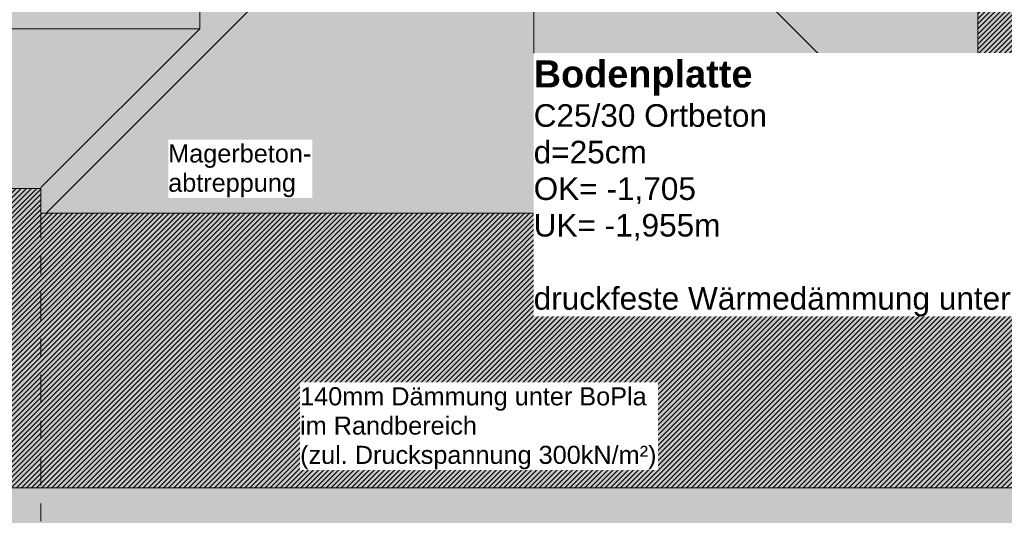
# Model space of a CAD drawing. Header units: metres. Extents: x -273 to 6, y -183 to 13.
# Tile 88 of 256: x -152.74 to -147.25, y -5.7 to -2.94. Entities that reach past the tile are written whole.
import ezdxf

# ---------------------------------------------------------------- set-up
doc = ezdxf.new("R2010")
doc.units = ezdxf.units.M
doc.header["$LTSCALE"] = 0.05
doc.header["$PDMODE"] = 1
doc.header["$PDSIZE"] = -2
doc.linetypes.add('Linienart-53', pattern=[5.291531, 3.175, -1.058062, 0.352704, -0.705764])
doc.layers.add('00 -Bauelemente -Beton unbewehrt', color=7, linetype='Continuous', lineweight=9, true_color=0xf7e06e)
doc.layers.add('70 -72 Beschriftung- 1 Beschriftung allgemein', color=7, linetype='Continuous', lineweight=9, true_color=0xff6633)
for name, color, linetype, lineweight in [('30 -35 Decken- 2 Beläge- Dämmung', 7, 'Continuous', 9), ('70 -71 Achsen- 1 Gebäudeachsen', 7, 'Linienart-53', 18), ('Keine', 7, 'Continuous', 9)]:
    doc.layers.add(name, color=color, linetype=linetype, lineweight=lineweight)
doc.styles.add('Arial', font='arial.ttf')
doc.styles.add('Arial (bold)', font='arialbd.ttf')

# ---------------------------------------------------------------- blocks, each defined once
blk = doc.blocks.new('_Achsen (3D)')
at = {"layer": '70 -71 Achsen- 1 Gebäudeachsen', "transparency": 33554687}
blk.add_line((-152.621, 3.8), (-152.621, -46.172), dxfattribs=at)
blk = doc.blocks.new('_FU_2D LP5 (2D)')
at = {"layer": '30 -35 Decken- 2 Beläge- Dämmung', "linetype": 'Continuous', "lineweight": 18, "true_color": 0xd9d9d9}
h = blk.add_hatch(dxfattribs=at)
h.set_pattern_fill('Schraffur grau', color=254, style=0, pattern_type=2)
h.set_pattern_definition([(45, (-131.188402, -6.746944), (0.014142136, -0.014142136), [])])
h.paths.add_polyline_path([(-149.17086327, -2.24704198), (-150.87086327, -2.24704198), (-150.87086327, -0.54704198), (-151.02099996, -0.54704198), (-151.02099996, -2.89011624), (-154.22099996, -2.89011624), (-154.22099996, -0.54704198), (-159.62099996, -0.54704198), (-159.62099996, -5.54704198), (-119.72099996, -5.54704198), (-119.72099996, -10.21204198), (-100.02099996, -10.21204198), (-100.02099996, -7.44704198), (-101.74599996, -7.44704198), (-101.74599996, -5.21204198), (-114.72099996, -5.21204198), (-114.72099996, -2.89009828), (-116.22099996, -2.89009828), (-116.22099996, -0.54704198), (-120.62099996, -0.54704198), (-120.62099996, -2.89010187), (-123.82099996, -2.89010187), (-123.82099996, -0.54704198), (-128.22099996, -0.54704198), (-128.22099996, -2.89010187), (-131.42099996, -2.89010187), (-131.42099996, -0.54704198), (-135.82099996, -0.54704198), (-135.82099996, -2.89010187), (-139.02099996, -2.89010187), (-139.02099996, -0.54704198), (-143.42099996, -0.54704198), (-143.42099996, -2.89011265), (-146.62099996, -2.89011265), (-146.62099996, -0.54704198), (-149.17086327, -0.54704198)])
h.paths.add_polyline_path([(-105.92099996, -8.27204198), (-108.12099996, -8.27204198), (-108.12099996, -6.07204198), (-105.92099996, -6.07204198)])
h.paths.add_polyline_path([(-113.52099996, -8.27204198), (-115.72099996, -8.27204198), (-115.72099996, -6.07204198), (-113.52099996, -6.07204198)])
at = {"layer": '30 -35 Decken- 2 Beläge- Dämmung', "flags": 128}
blk.add_lwpolyline([(-131.42099996, -0.54704198), (-135.82099996, -0.54704198), (-135.82099996, -2.89010187), (-139.02099996, -2.89010187), (-139.02099996, -0.54704198), (-143.42099996, -0.54704198), (-143.42099996, -2.89011265), (-146.62099996, -2.89011265), (-146.62099996, -0.54704198), (-149.17086327, -0.54704198), (-149.17086327, -2.24704198), (-150.87086327, -2.24704198), (-150.87086327, -0.54704198), (-151.02099996, -0.54704198), (-151.02099996, -2.89011624), (-154.22099996, -2.89011624), (-154.22099996, -0.54704198), (-159.62099996, -0.54704198), (-159.62099996, -5.54704198), (-119.72099996, -5.54704198)], dxfattribs=at)
at = {"color": 255}
blk.add_wipeout([(-155.21099996, 0.14995802), (-155.21099996, -3.88011624), (-152.62099996, -3.88011624), (-152.62099996, -4.01704198), (-147.40086327, -4.01704198), (-147.40086327, -0.54704198), (-148.04086327, -0.54704198), (-148.04086327, -0.24704198), (-151.02099996, -0.24704198), (-151.02099996, 0.14995802)], dxfattribs=at).dxf.layer = '00 -Bauelemente -Beton unbewehrt'
at = {"layer": '00 -Bauelemente -Beton unbewehrt', "linetype": 'Continuous', "lineweight": 9}
h = blk.add_hatch(dxfattribs=at)
h.set_pattern_fill('Unbew_ Beton1 1mm SRF', style=0, pattern_type=2)
h.set_pattern_definition([(45, (0, 0), (0.088388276, 0.017677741), [0.075, -0.05])])
h.paths.add_polyline_path([(-155.21099996, 0.14995802), (-155.21099996, -3.88011624), (-152.62099996, -3.88011624), (-152.62099996, -4.01704198), (-147.40086327, -4.01704198), (-147.40086327, -0.54704198), (-148.04086327, -0.54704198), (-148.04086327, -0.24704198), (-151.02099996, -0.24704198), (-151.02099996, 0.14995802)])
at = {"layer": 'Keine', "linetype": 'Continuous', "lineweight": 0, "transparency": 33554511}
h = blk.add_hatch(color=43, dxfattribs=at)
h.paths.add_polyline_path([(-131.42099996, -0.54704198), (-135.82099996, -0.54704198), (-135.82099996, -2.89010187), (-139.02099996, -2.89010187), (-139.02099996, -0.54704198), (-143.42099996, -0.54704198), (-143.42099996, -2.89011265), (-146.62099996, -2.89011265), (-146.62099996, -0.54704198), (-149.17086327, -0.54704198), (-149.17086327, -2.24704198), (-151.02099996, -2.24704198), (-151.02099996, -2.89011624), (-154.22099996, -2.89011624), (-154.22099996, -0.54704198), (-159.62099996, -0.54704198), (-159.62099996, -9.29704198), (-161.89599996, -9.29704198), (-161.89599996, -8.97204198), (-164.29599996, -8.97204198), (-164.29599996, -8.89704198), (-167.04599996, -8.89704198), (-167.04599996, -9.47204198), (-168.59599996, -9.47204198), (-168.59599996, -8.79704198), (-174.32099996, -8.79704198), (-174.32099996, -9.79704198), (-175.32099996, -9.79704198), (-175.32099996, -11.09704198), (-160.82099996, -11.09704198), (-160.82099996, -10.94704198), (-100.02099996, -10.94704198), (-100.02099996, -7.44704198), (-101.74599996, -7.44704198), (-101.74599996, -5.21204198), (-114.72099996, -5.21204198), (-114.72099996, -2.89009828), (-116.22099996, -2.89009828), (-116.22099996, -0.54704198), (-120.62099996, -0.54704198), (-120.62099996, -2.89010187), (-123.82099996, -2.89010187), (-123.82099996, -0.54704198), (-128.22099996, -0.54704198), (-128.22099996, -2.89010187), (-131.42099996, -2.89010187)])
h.paths.add_polyline_path([(-153.72099996, -6.07204198), (-151.52099996, -6.07204198), (-151.52099996, -8.27204198), (-153.72099996, -8.27204198)])
h.paths.add_polyline_path([(-143.92099996, -8.27204198), (-146.12099996, -8.27204198), (-146.12099996, -6.07204198), (-143.92099996, -6.07204198)])
h.paths.add_polyline_path([(-128.72099996, -8.27204198), (-130.92099996, -8.27204198), (-130.92099996, -6.07204198), (-128.72099996, -6.07204198)])
h.paths.add_polyline_path([(-113.52099996, -8.27204198), (-115.72099996, -8.27204198), (-115.72099996, -6.07204198), (-113.52099996, -6.07204198)])
h.paths.add_polyline_path([(-108.12099996, -6.07204198), (-105.92099996, -6.07204198), (-105.92099996, -8.27204198), (-108.12099996, -8.27204198)])
h.paths.add_polyline_path([(-123.32099996, -6.07204198), (-121.12099996, -6.07204198), (-121.12099996, -8.27204198), (-123.32099996, -8.27204198)])
h.paths.add_polyline_path([(-138.52099996, -6.07204198), (-136.32099996, -6.07204198), (-136.32099996, -8.27204198), (-138.52099996, -8.27204198)])
at = {"layer": '00 -Bauelemente -Beton unbewehrt'}
for p, q in [((-151.12099996, -2.54704198), (-152.59099996, -4.01704198)), ((-148.87086327, -2.54704198), (-147.40086327, -4.01704198)), ((-151.73590193, -2.99011624), (-152.62099996, -3.87521428))]:
    blk.add_line(p, q, dxfattribs=at)
at = {"layer": '00 -Bauelemente -Beton unbewehrt', "flags": 128}
for points in [[(-155.21099996, 0.14995802), (-155.21099996, -3.88011624), (-152.62099996, -3.88011624), (-152.62099996, -4.01704198), (-147.40086327, -4.01704198), (-147.40086327, -0.54704198), (-148.04086327, -0.54704198), (-148.04086327, -0.24704198), (-151.02099996, -0.24704198), (-151.02099996, 0.14995802)], [(-154.32099996, 0.14988376), (-151.73590193, 0.14988376), (-151.73590193, -2.99011624), (-154.32099996, -2.99011624)]]:
    blk.add_lwpolyline(points, close=True, dxfattribs=at)
blk = doc.blocks.new('Gruppe-2746')
at = {"color": 255}
blk.add_wipeout([(-149.8753, -4.5926), (-145.7493, -4.5926), (-145.7493, -3.1258), (-149.8753, -3.1258)], dxfattribs=at).dxf.layer = '70 -72 Beschriftung- 1 Beschriftung allgemein'
at = {"layer": '70 -72 Beschriftung- 1 Beschriftung allgemein', "insert": (-149.8753, -3.1663), "char_height": 0.151033, "attachment_point": 1, "line_spacing_factor": 0.970891, "style": 'Arial (bold)'}
blk.add_mtext('Bodenplatte{\\fArial|b0|i0|c0|p0;\\P}{\\fArial|b0|i0|c0|p0;\\H0.8333x;C25/30 Ortbeton\\Pd=25cm\\POK= -1,705\\PUK= -1,955m\\P\\Pdruckfeste Wärmedämmung unter BoPla d = 140mm}', dxfattribs=at)
blk = doc.blocks.new('Gruppe-2830')
at = {"color": 255}
blk.add_wipeout([(-151.9115, -3.9323), (-151.1085, -3.9323), (-151.1085, -3.6077), (-151.9115, -3.6077)], dxfattribs=at).dxf.layer = '70 -72 Beschriftung- 1 Beschriftung allgemein'
at = {"layer": '70 -72 Beschriftung- 1 Beschriftung allgemein', "insert": (-151.9115, -3.6347), "char_height": 0.100689, "attachment_point": 1, "line_spacing_factor": 0.970891, "style": 'Arial'}
blk.add_mtext('Magerbeton-\\Pabtreppung', dxfattribs=at)
blk = doc.blocks.new('Gruppe-2870')
at = {"layer": '70 -72 Beschriftung- 1 Beschriftung allgemein', "linetype": 'Continuous', "lineweight": 5}
blk.add_point((-150.2066, -5.547), dxfattribs=at)
at = {"color": 255}
blk.add_wipeout([(-151.1766, -5.447), (-149.1818, -5.447), (-149.1818, -4.9602), (-151.1766, -4.9602)], dxfattribs=at).dxf.layer = '70 -72 Beschriftung- 1 Beschriftung allgemein'
at = {"layer": '70 -72 Beschriftung- 1 Beschriftung allgemein', "insert": (-151.1766, -4.9872), "char_height": 0.100689, "attachment_point": 1, "line_spacing_factor": 0.970891, "style": 'Arial'}
blk.add_mtext('140mm Dämmung unter BoPla\\Pim Randbereich\\P(zul. Druckspannung 300kN/m²)', dxfattribs=at)
blk = doc.blocks.new('_FU_2D Bemaßung_ Beschriftung (3D)')
at = {"layer": '70 -72 Beschriftung- 1 Beschriftung allgemein', "color": 7}
for name in ['Gruppe-2746', 'Gruppe-2830']:
    blk.add_blockref(name, (0, 0), dxfattribs=at)
at = {"layer": '70 -72 Beschriftung- 1 Beschriftung allgemein', "color": 7, "transparency": 33554687}
blk.add_blockref('Gruppe-2870', (0, 0), dxfattribs=at)
at = {"layer": '70 -72 Beschriftung- 1 Beschriftung allgemein'}
blk.add_line((-149.87526765, -1.66021807), (-149.87526765, -3.12578889), dxfattribs=at)

msp = doc.modelspace()

# ---------------------------------------------------------------- block references
at = {"layer": 'Keine', "color": 1}
msp.add_blockref('_Achsen (3D)', (0, 0), dxfattribs=at)

# ---------------------------------------------------------------- next in the draw order: block references
msp.add_blockref('_FU_2D LP5 (2D)', (0, 0), dxfattribs=at)

# ---------------------------------------------------------------- next in the draw order: block references
msp.add_blockref('_FU_2D Bemaßung_ Beschriftung (3D)', (0, 0), dxfattribs=at)

doc.saveas('drawing.dxf')
